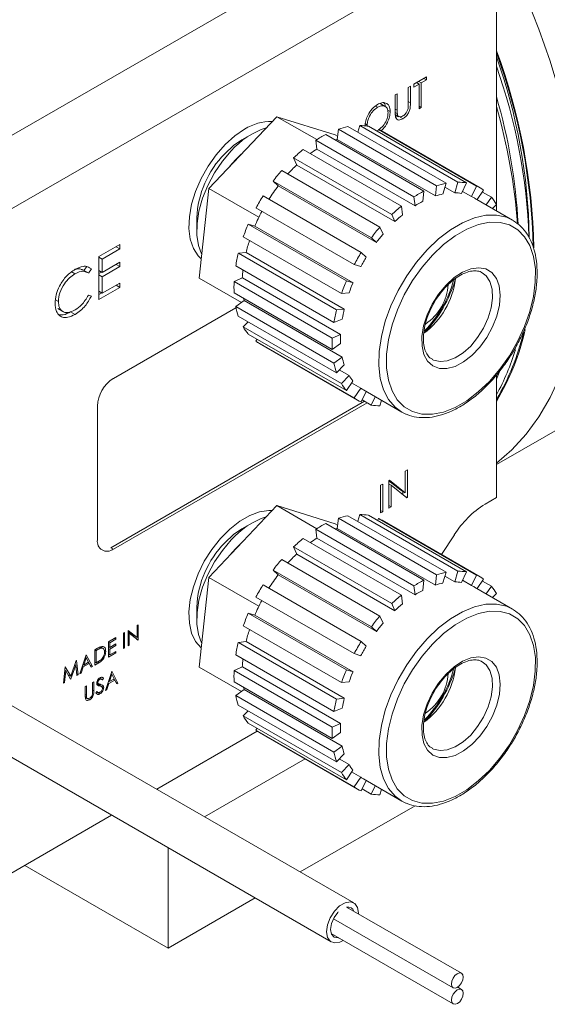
# Model space of a CAD drawing. Header units: inches. Extents: x 0.84 to 7.49, y 1.48 to 7.26.
# Tile 5 of 8: x 5.72 to 6.45, y 4.02 to 5.39. Entities that reach past the tile are written whole.
import ezdxf

# ---------------------------------------------------------------- set-up
doc = ezdxf.new("R2010")
doc.units = ezdxf.units.IN
doc.header["$MEASUREMENT"] = 0

msp = doc.modelspace()

# ---------------------------------------------------------------- linework, layer by layer
at = {"color": 7, "linetype": 'Continuous', "lineweight": 15}
for p, q in [((5.6391, 5.1865), (6.337, 5.5894)), ((6.3812, 5.5129), (5.6833, 5.11)), ((6.3812, 5.5129), (6.3812, 5.2666)), ((6.2841, 5.3078), (6.2667, 5.2977)), ((6.2735, 5.3016), (6.2769, 5.2997)), ((6.2769, 5.2997), (6.2841, 5.3039)), ((6.2807, 5.3058), (6.2841, 5.3039)), ((6.2841, 5.3039), (6.2841, 5.3078)), ((6.262, 5.295), (6.259, 5.2933)), ((6.259, 5.2933), (6.259, 5.2704)), ((6.262, 5.2719), (6.262, 5.295)), ((6.2667, 5.2938), (6.2739, 5.298)), ((6.2667, 5.2977), (6.2667, 5.2938)), ((6.2705, 5.2999), (6.2739, 5.298)), ((6.2707, 5.2998), (6.2707, 5.3)), ((6.2739, 5.298), (6.2739, 5.2636)), ((6.2769, 5.2653), (6.2769, 5.2997)), ((6.2437, 5.2845), (6.2408, 5.2828)), ((6.2408, 5.2828), (6.2408, 5.2596)), ((6.2437, 5.2615), (6.2437, 5.2845)), ((6.2137, 5.2674), (6.2165, 5.2658)), ((6.2278, 5.2665), (6.2201, 5.2709)), ((6.2301, 5.2619), (6.234, 5.2597)), ((6.2408, 5.2633), (6.2437, 5.2615)), ((6.2739, 5.2671), (6.2769, 5.2653)), ((6.2739, 5.2636), (6.2769, 5.2653)), ((6.3812, 5.2666), (6.3812, 5.1222)), ((5.9824, 5.1532), (6.0768, 5.2527)), ((6.1321, 5.2208), (6.0768, 5.2527)), ((6.0768, 5.2527), (6.1577, 5.2276)), ((6.2408, 5.2583), (6.2439, 5.2565)), ((6.2409, 5.2557), (6.2464, 5.2525)), ((6.2413, 5.2521), (6.2455, 5.2534)), ((6.2455, 5.2534), (6.2517, 5.2498)), ((6.1606, 5.2212), (6.1621, 5.2353)), ((6.1621, 5.2353), (6.2982, 5.1567)), ((6.3115, 5.1603), (6.1754, 5.2389)), ((6.1889, 5.231), (6.1917, 5.2405)), ((6.1917, 5.2405), (6.3279, 5.1619)), ((6.1995, 5.2426), (6.2021, 5.2411)), ((6.2021, 5.2411), (6.2025, 5.2391)), ((6.3398, 5.1608), (6.2037, 5.2394)), ((6.2163, 5.2321), (6.2177, 5.235)), ((6.2177, 5.235), (6.3538, 5.1564)), ((6.3587, 5.1539), (6.2226, 5.2325)), ((6.0431, 5.2291), (6.0284, 5.2206)), ((6.1308, 5.2199), (6.2669, 5.1414)), ((6.1323, 5.2076), (6.1308, 5.2199)), ((6.2807, 5.1493), (6.1446, 5.2279)), ((6.1611, 5.2256), (6.1577, 5.2276)), ((6.1606, 5.2212), (6.2967, 5.1427)), ((6.2494, 5.1286), (6.1133, 5.2072)), ((6.1323, 5.2076), (6.2684, 5.129)), ((6.1, 5.1954), (6.2361, 5.1168)), ((6.1044, 5.1856), (6.1, 5.1954)), ((6.2198, 5.0996), (6.0836, 5.1782)), ((6.1044, 5.1856), (6.2405, 5.1071)), ((5.969, 5.0287), (5.9824, 5.1532)), ((6.0519, 5.1131), (5.9824, 5.1532)), ((6.0717, 5.1633), (6.2078, 5.0848)), ((6.0787, 5.1568), (6.0717, 5.1633)), ((6.0787, 5.1568), (6.2148, 5.0782)), ((6.2967, 5.1427), (6.2982, 5.1567)), ((6.3115, 5.1603), (6.3071, 5.1454)), ((6.3099, 5.1548), (6.3234, 5.147)), ((6.3234, 5.147), (6.3279, 5.1619)), ((6.3398, 5.1608), (6.3327, 5.1462)), ((6.3468, 5.1418), (6.3538, 5.1564)), ((6.3635, 5.1508), (6.3545, 5.1376)), ((6.1938, 5.0643), (6.0577, 5.1428)), ((6.2684, 5.129), (6.2669, 5.1414)), ((6.2807, 5.1493), (6.2792, 5.1352)), ((6.3342, 5.1491), (6.3468, 5.1418)), ((6.4036, 5.1092), (6.3506, 5.1398)), ((6.3617, 5.1481), (6.3743, 5.1408)), ((6.3671, 5.1303), (6.3743, 5.1408)), ((6.0479, 5.126), (6.1841, 5.0474)), ((6.2494, 5.1286), (6.2509, 5.1163)), ((6.3811, 5.131), (6.3757, 5.1253)), ((5.9658, 5.1121), (5.9658, 5.0951)), ((6.2405, 5.1071), (6.2361, 5.1168)), ((6.4036, 5.1092), (6.4048, 5.1085)), ((6.1733, 5.025), (6.0372, 5.1036)), ((6.0372, 5.1036), (6.0463, 5.1007)), ((6.0463, 5.1007), (6.1824, 5.0222)), ((6.2198, 5.0996), (6.2242, 5.0898)), ((6.0303, 5.0858), (6.1664, 5.0072)), ((6.2148, 5.0782), (6.2078, 5.0848)), ((5.8593, 5.0753), (5.8302, 5.0585)), ((5.8349, 5.0551), (5.8593, 5.0692)), ((5.854, 5.0722), (5.8593, 5.0692)), ((5.8593, 5.0692), (5.8593, 5.0753)), ((5.8302, 5.0585), (5.8302, 4.999)), ((5.8302, 5.0577), (5.8349, 5.0551)), ((5.8349, 5.0367), (5.8349, 5.0551)), ((6.0235, 5.0631), (6.0341, 5.0641)), ((6.1596, 4.9845), (6.0235, 5.0631)), ((6.0341, 5.0641), (6.1703, 4.9855)), ((6.1938, 5.0643), (6.2008, 5.0577)), ((5.8095, 5.0393), (5.8135, 5.045)), ((5.8135, 5.045), (5.8197, 5.0415)), ((5.8156, 5.0356), (5.8197, 5.0415)), ((5.8593, 5.0509), (5.8349, 5.0367)), ((5.8349, 5.0306), (5.8593, 5.0448)), ((5.854, 5.0478), (5.8593, 5.0448)), ((5.8593, 5.0448), (5.8593, 5.0509)), ((6.0199, 5.0456), (6.156, 4.9671)), ((6.1932, 5.0446), (6.1841, 5.0474)), ((5.7925, 5.0372), (5.7969, 5.0347)), ((5.8147, 5.0363), (5.807, 5.0408)), ((5.8302, 5.0394), (5.8349, 5.0367)), ((5.8302, 5.0351), (5.834, 5.0373)), ((5.8302, 5.0333), (5.8349, 5.0306)), ((5.8349, 5.0077), (5.8349, 5.0306)), ((6.0276, 4.9949), (5.969, 5.0287)), ((6.0176, 5.0241), (6.029, 5.0289)), ((6.029, 5.0289), (6.1651, 4.9503)), ((6.3614, 5.0362), (6.3607, 5.0366)), ((5.8302, 4.999), (5.8593, 5.0158)), ((5.8593, 5.0219), (5.8349, 5.0077)), ((5.854, 5.0188), (5.8593, 5.0158)), ((5.8593, 5.0158), (5.8593, 5.0219)), ((6.1537, 4.9455), (6.0176, 5.0241)), ((6.1733, 5.025), (6.1824, 5.0222)), ((5.8197, 5.0038), (5.8156, 5.005)), ((5.8302, 5.0104), (5.8349, 5.0077)), ((5.8302, 5.0061), (5.834, 5.0083)), ((6.0176, 5.0082), (6.1537, 4.9296)), ((6.177, 5.0083), (6.1664, 5.0072)), ((5.77, 4.9986), (5.774, 4.9962)), ((5.7732, 4.9864), (5.7809, 4.9819)), ((6.0202, 4.9877), (5.8502, 4.8895)), ((6.0199, 4.9892), (6.0313, 4.9976)), ((6.156, 4.9107), (6.0199, 4.9892)), ((6.0313, 4.9976), (6.1674, 4.919)), ((5.791, 4.9819), (5.7972, 4.9784)), ((6.0234, 4.9759), (6.1595, 4.8973)), ((6.1596, 4.9845), (6.1703, 4.9855)), ((6.0302, 4.961), (6.037, 4.9681)), ((6.1663, 4.8824), (6.0302, 4.961)), ((6.1675, 4.9719), (6.156, 4.9671)), ((6.037, 4.9511), (6.1732, 4.8726)), ((6.1537, 4.9455), (6.1651, 4.9503)), ((6.0478, 4.9411), (6.0497, 4.9439)), ((6.1839, 4.8626), (6.0478, 4.9411)), ((6.0526, 4.938), (6.1887, 4.8595)), ((6.1651, 4.9379), (6.1537, 4.9296)), ((6.156, 4.9107), (6.1674, 4.919)), ((6.1702, 4.9086), (6.1595, 4.8973)), ((6.1634, 4.9014), (6.1769, 4.8936)), ((6.1663, 4.8824), (6.1769, 4.8936)), ((6.3848, 4.8978), (6.3812, 4.8887)), ((6.3812, 4.8942), (6.3812, 4.8887)), ((6.1823, 4.8859), (6.1732, 4.8726)), ((6.1805, 4.8832), (6.1931, 4.8759)), ((6.3812, 4.8887), (6.3812, 4.7241)), ((6.1839, 4.8626), (6.1931, 4.8759)), ((6.2006, 4.8714), (6.1936, 4.8569)), ((6.1968, 4.8735), (6.2499, 4.8429)), ((6.2077, 4.8526), (6.2132, 4.8641)), ((5.8281, 4.8512), (5.8281, 4.6655)), ((5.8466, 4.6547), (6.1985, 4.8579)), ((5.8502, 4.6527), (6.202, 4.8558)), ((6.2077, 4.8526), (6.195, 4.8599)), ((6.2218, 4.8591), (6.2196, 4.8515)), ((6.3812, 4.77), (6.4832, 4.8289)), ((6.2577, 4.7625), (6.2547, 4.7608)), ((6.2547, 4.7608), (6.2547, 4.7307)), ((6.2577, 4.7243), (6.2577, 4.7625)), ((6.2237, 4.7429), (6.2207, 4.7412)), ((6.2207, 4.7412), (6.2207, 4.7029)), ((6.2237, 4.7046), (6.2237, 4.7429)), ((6.2328, 4.7482), (6.2322, 4.7478)), ((6.2322, 4.7478), (6.2322, 4.7095)), ((6.2485, 4.7343), (6.2322, 4.7473)), ((6.2322, 4.743), (6.2352, 4.7413)), ((6.2547, 4.7307), (6.2328, 4.7482)), ((6.2352, 4.7413), (6.257, 4.7239)), ((6.2352, 4.7113), (6.2352, 4.7413)), ((6.2485, 4.7343), (6.2547, 4.7307)), ((6.2515, 4.7283), (6.2515, 4.7325)), ((6.2535, 4.7267), (6.2577, 4.7243)), ((6.257, 4.7239), (6.2577, 4.7243)), ((6.3812, 4.7241), (6.3655, 4.715)), ((5.9824, 4.6135), (6.0768, 4.713)), ((6.1321, 4.681), (6.0768, 4.713)), ((6.0768, 4.713), (6.1577, 4.6878)), ((6.1889, 4.6913), (6.1917, 4.7007)), ((6.1917, 4.7007), (6.3279, 4.6221)), ((6.3398, 4.6211), (6.2037, 4.6996)), ((6.2207, 4.7063), (6.2237, 4.7046)), ((6.2207, 4.7029), (6.2237, 4.7046)), ((6.2322, 4.713), (6.2352, 4.7113)), ((6.2322, 4.7095), (6.2352, 4.7113)), ((6.0431, 4.6893), (6.0284, 4.6808)), ((6.2807, 4.6096), (6.1446, 4.6881)), ((6.1611, 4.6859), (6.1577, 4.6878)), ((6.1606, 4.6815), (6.1621, 4.6956)), ((6.1621, 4.6956), (6.2982, 4.617)), ((6.3115, 4.6205), (6.1754, 4.6991)), ((6.2163, 4.6924), (6.2177, 4.6953)), ((6.2177, 4.6953), (6.3538, 4.6167)), ((6.3587, 4.6142), (6.2226, 4.6928)), ((6.1308, 4.6802), (6.2669, 4.6016)), ((6.1323, 4.6679), (6.1308, 4.6802)), ((6.1606, 4.6815), (6.2967, 4.6029)), ((6.3229, 4.6725), (6.3051, 4.6451)), ((6.2494, 4.5889), (6.1133, 4.6674)), ((6.1323, 4.6679), (6.2684, 4.5893)), ((6.1, 4.6557), (6.2361, 4.5771)), ((6.1044, 4.6459), (6.1, 4.6557)), ((6.1044, 4.6459), (6.2405, 4.5673)), ((6.2198, 4.5599), (6.0836, 4.6384)), ((6.0717, 4.6236), (6.2078, 4.545)), ((6.0787, 4.6171), (6.0717, 4.6236)), ((6.3115, 4.6205), (6.3071, 4.6057)), ((6.3234, 4.6073), (6.3279, 4.6221)), ((6.3398, 4.6211), (6.3327, 4.6065)), ((5.969, 4.4889), (5.9824, 4.6135)), ((6.0519, 4.5734), (5.9824, 4.6135)), ((6.0787, 4.6171), (6.2148, 4.5385)), ((6.2807, 4.6096), (6.2792, 4.5955)), ((6.2967, 4.6029), (6.2982, 4.617)), ((6.3099, 4.6151), (6.3234, 4.6073)), ((6.3342, 4.6094), (6.3468, 4.6021)), ((6.3468, 4.6021), (6.3538, 4.6167)), ((6.3635, 4.6111), (6.3545, 4.5979)), ((6.3617, 4.6083), (6.3743, 4.6011)), ((6.1938, 4.5245), (6.0577, 4.6031)), ((6.2684, 4.5893), (6.2669, 4.6016)), ((6.4036, 4.5695), (6.3506, 4.6001)), ((6.3671, 4.5906), (6.3743, 4.6011)), ((6.3811, 4.5913), (6.3757, 4.5856)), ((6.0479, 4.5862), (6.1841, 4.5077)), ((6.2405, 4.5673), (6.2361, 4.5771)), ((6.2494, 4.5889), (6.2509, 4.5765)), ((5.9658, 4.5724), (5.9658, 4.5554)), ((6.1733, 4.4853), (6.0372, 4.5638)), ((6.0372, 4.5638), (6.0463, 4.561)), ((6.4036, 4.5695), (6.4048, 4.5688)), ((6.0463, 4.561), (6.1824, 4.4824)), ((6.2198, 4.5599), (6.2242, 4.5501)), ((5.8658, 4.5369), (5.8642, 4.5359)), ((5.8642, 4.5359), (5.8642, 4.5147)), ((5.8658, 4.5156), (5.8658, 4.5369)), ((5.8709, 4.5398), (5.8706, 4.5396)), ((5.8706, 4.5396), (5.8706, 4.5183)), ((5.8769, 4.5337), (5.8706, 4.5387)), ((5.8706, 4.5369), (5.8722, 4.536)), ((5.8831, 4.5301), (5.8709, 4.5398)), ((5.8722, 4.536), (5.8844, 4.5263)), ((5.8722, 4.5193), (5.8722, 4.536)), ((5.8847, 4.5478), (5.8831, 4.5468)), ((5.8831, 4.5468), (5.8831, 4.5301)), ((5.8847, 4.5265), (5.8847, 4.5478)), ((6.0303, 4.5461), (6.1664, 4.4675)), ((6.2148, 4.5385), (6.2078, 4.545)), ((5.8538, 4.5299), (5.8434, 4.5239)), ((5.8434, 4.5239), (5.8434, 4.5027)), ((5.8434, 4.5237), (5.8451, 4.5227)), ((5.8451, 4.5227), (5.8538, 4.5277)), ((5.8451, 4.5162), (5.8451, 4.5227)), ((5.8519, 4.5288), (5.8538, 4.5277)), ((5.8538, 4.5277), (5.8538, 4.5299)), ((5.8769, 4.5337), (5.8831, 4.5301)), ((5.8785, 4.5309), (5.8785, 4.5327)), ((5.8824, 4.5279), (5.8847, 4.5265)), ((5.8844, 4.5263), (5.8847, 4.5265)), ((6.0235, 4.5233), (6.0341, 4.5244)), ((6.1596, 4.4447), (6.0235, 4.5233)), ((6.0341, 4.5244), (6.1703, 4.4458)), ((6.1938, 4.5245), (6.2008, 4.518)), ((5.8282, 4.5152), (5.8245, 4.513)), ((5.8245, 4.513), (5.8245, 4.4918)), ((5.8245, 4.5128), (5.8262, 4.5118)), ((5.8256, 4.5136), (5.8275, 4.5125)), ((5.8275, 4.5125), (5.8262, 4.5118)), ((5.8262, 4.5118), (5.8262, 4.4949)), ((5.8308, 4.5166), (5.8331, 4.5152)), ((5.8367, 4.5145), (5.8322, 4.5171)), ((5.8377, 4.512), (5.8396, 4.5108)), ((5.8434, 4.5171), (5.8451, 4.5162)), ((5.8434, 4.5149), (5.8451, 4.514)), ((5.8434, 4.5027), (5.8538, 4.5087)), ((5.8538, 4.5212), (5.8451, 4.5162)), ((5.8451, 4.514), (5.8538, 4.519)), ((5.8451, 4.5058), (5.8451, 4.514)), ((5.8538, 4.5108), (5.8451, 4.5058)), ((5.8519, 4.5201), (5.8538, 4.519)), ((5.8519, 4.5098), (5.8538, 4.5087)), ((5.8538, 4.519), (5.8538, 4.5212)), ((5.8538, 4.5087), (5.8538, 4.5108)), ((5.8642, 4.5166), (5.8658, 4.5156)), ((5.8642, 4.5147), (5.8658, 4.5156)), ((5.8706, 4.5202), (5.8722, 4.5193)), ((5.8706, 4.5183), (5.8722, 4.5193)), ((5.7987, 4.4981), (5.7911, 4.4763)), ((5.7989, 4.4983), (5.7987, 4.4981)), ((5.8014, 4.4784), (5.7989, 4.4983)), ((5.8125, 4.5061), (5.8038, 4.4798)), ((5.8126, 4.502), (5.8093, 4.4919)), ((5.8093, 4.4919), (5.8158, 4.4957)), ((5.8114, 4.5027), (5.8126, 4.502)), ((5.8127, 4.5062), (5.8125, 4.5061)), ((5.8158, 4.4957), (5.8126, 4.502)), ((5.8212, 4.4899), (5.8127, 4.5062)), ((5.8148, 4.4952), (5.8167, 4.4941)), ((5.8245, 4.4959), (5.8262, 4.4949)), ((5.8245, 4.4918), (5.8302, 4.4951)), ((5.8262, 4.4949), (5.8283, 4.4961)), ((5.8283, 4.4961), (5.8302, 4.4951)), ((5.8434, 4.5068), (5.8451, 4.5058)), ((6.0199, 4.5059), (6.156, 4.4273)), ((6.1932, 4.5048), (6.1841, 4.5077)), ((6.3614, 4.4964), (6.3607, 4.4968)), ((5.7833, 4.4892), (5.7809, 4.4666)), ((5.7825, 4.4675), (5.7843, 4.4839)), ((5.7828, 4.4847), (5.7843, 4.4839)), ((5.7835, 4.4894), (5.7833, 4.4892)), ((5.7911, 4.4763), (5.7835, 4.4894)), ((5.7843, 4.4839), (5.7909, 4.4724)), ((5.7913, 4.4726), (5.798, 4.4917)), ((5.7967, 4.4924), (5.798, 4.4917)), ((5.798, 4.4917), (5.7997, 4.4774)), ((5.8043, 4.4815), (5.8056, 4.4808)), ((5.8056, 4.4808), (5.8084, 4.4892)), ((5.8071, 4.49), (5.8084, 4.4892)), ((5.808, 4.4926), (5.8093, 4.4919)), ((5.8084, 4.4892), (5.8167, 4.4941)), ((5.8167, 4.4941), (5.8194, 4.4888)), ((5.8179, 4.4918), (5.8212, 4.4899)), ((5.8194, 4.4888), (5.8212, 4.4899)), ((5.8479, 4.483), (5.8392, 4.4567)), ((5.8481, 4.4832), (5.8479, 4.483)), ((5.8566, 4.4668), (5.8481, 4.4832)), ((6.0276, 4.4551), (5.969, 4.4889)), ((6.0176, 4.4843), (6.029, 4.4892)), ((6.1537, 4.4057), (6.0176, 4.4843)), ((6.029, 4.4892), (6.1651, 4.4106)), ((6.1733, 4.4853), (6.1824, 4.4824)), ((5.7809, 4.4666), (5.7825, 4.4675)), ((5.781, 4.4684), (5.7825, 4.4675)), ((5.7874, 4.4784), (5.7911, 4.4763)), ((5.7906, 4.473), (5.7913, 4.4726)), ((5.7909, 4.4724), (5.7913, 4.4726)), ((5.7995, 4.4795), (5.8014, 4.4784)), ((5.7997, 4.4774), (5.8014, 4.4784)), ((5.8038, 4.4798), (5.8056, 4.4808)), ((5.8231, 4.4687), (5.8215, 4.4678)), ((5.8215, 4.4678), (5.8215, 4.455)), ((5.8231, 4.4559), (5.8231, 4.4687)), ((5.8272, 4.4672), (5.83, 4.4656)), ((5.8274, 4.4685), (5.8288, 4.4677)), ((5.8299, 4.4728), (5.8315, 4.4719)), ((5.8341, 4.4721), (5.8311, 4.4738)), ((5.8341, 4.4749), (5.8366, 4.4734)), ((5.8351, 4.4713), (5.8366, 4.4734)), ((5.8434, 4.4696), (5.8447, 4.4689)), ((5.8438, 4.4662), (5.8521, 4.471)), ((5.848, 4.479), (5.8447, 4.4689)), ((5.8447, 4.4689), (5.8512, 4.4727)), ((5.8468, 4.4797), (5.848, 4.479)), ((5.8512, 4.4727), (5.848, 4.479)), ((5.8502, 4.4721), (5.8521, 4.471)), ((5.8521, 4.471), (5.8548, 4.4658)), ((5.8533, 4.4687), (5.8566, 4.4668)), ((6.0176, 4.4684), (6.1537, 4.3898)), ((6.177, 4.4686), (6.1664, 4.4675)), ((6.1835, 4.1618), (5.6558, 4.4665)), ((5.813, 4.4629), (5.8113, 4.4619)), ((5.8113, 4.4619), (5.8113, 4.4491)), ((5.813, 4.4501), (5.813, 4.4629)), ((5.8275, 4.4552), (5.8259, 4.4532)), ((5.8269, 4.4545), (5.8315, 4.4518)), ((5.8272, 4.4548), (5.8288, 4.4538)), ((5.8274, 4.465), (5.8312, 4.4628)), ((5.8338, 4.4619), (5.8276, 4.4654)), ((5.8306, 4.4642), (5.8302, 4.466)), ((5.8306, 4.4642), (5.8368, 4.4606)), ((5.8392, 4.4567), (5.841, 4.4578)), ((5.8397, 4.4585), (5.841, 4.4578)), ((5.841, 4.4578), (5.8438, 4.4662)), ((5.8425, 4.4669), (5.8438, 4.4662)), ((5.8548, 4.4658), (5.8566, 4.4668)), ((6.0199, 4.4495), (6.0313, 4.4578)), ((6.0313, 4.4578), (6.1674, 4.3792)), ((5.8113, 4.4511), (5.813, 4.4501)), ((5.8113, 4.4483), (5.813, 4.4473)), ((5.8114, 4.4469), (5.814, 4.4454)), ((5.8142, 4.4455), (5.8174, 4.4436)), ((6.156, 4.3709), (6.0199, 4.4495)), ((6.1596, 4.4447), (6.1703, 4.4458)), ((6.0234, 4.4362), (6.1595, 4.3576)), ((6.0302, 4.4212), (6.037, 4.4284)), ((6.1675, 4.4322), (6.156, 4.4273)), ((6.1663, 4.3426), (6.0302, 4.4212)), ((5.6246, 4.4124), (6.1523, 4.1077)), ((5.9103, 4.3196), (6.0497, 4.4001)), ((6.037, 4.4114), (6.1732, 4.3328)), ((6.0478, 4.4014), (6.0497, 4.4041)), ((6.1839, 4.3228), (6.0478, 4.4014)), ((6.1537, 4.4057), (6.1651, 4.4106)), ((6.0526, 4.3983), (6.1887, 4.3197)), ((6.1651, 4.3982), (6.1537, 4.3898)), ((6.156, 4.3709), (6.1674, 4.3792)), ((6.1159, 4.3617), (5.9766, 4.2813)), ((6.1702, 4.3688), (6.1595, 4.3576)), ((6.1634, 4.3617), (6.1769, 4.3539)), ((6.1663, 4.3426), (6.1769, 4.3539)), ((6.1823, 4.3462), (6.1732, 4.3328)), ((6.1805, 4.3435), (6.1931, 4.3362)), ((6.1839, 4.3228), (6.1931, 4.3362)), ((6.2006, 4.3316), (6.1936, 4.3172)), ((6.1968, 4.3338), (6.2499, 4.3032)), ((6.2077, 4.3128), (6.195, 4.3201)), ((6.2077, 4.3128), (6.2132, 4.3244)), ((6.2218, 4.3194), (6.2196, 4.3118)), ((6.1092, 4.2048), (6.2685, 4.2967)), ((5.6833, 4.1885), (5.8478, 4.2835)), ((5.9262, 4.2382), (5.9262, 4.0991)), ((5.9262, 4.0991), (5.7273, 4.2139)), ((5.9262, 4.0991), (6.0467, 4.1687)), ((6.3328, 4.0642), (6.1736, 4.1561)), ((6.1552, 4.1398), (6.3211, 4.044)), ((6.19, 4.1477), (6.19, 4.1466)), ((6.1523, 4.1192), (6.3213, 4.0217)), ((6.3329, 4.0418), (6.3275, 4.0449))]:
    msp.add_line(p, q, dxfattribs=at)
at = {"color": 8, "linetype": 'Continuous', "lineweight": 15}
for p, q in [((6.259, 5.2736), (6.262, 5.2719)), ((5.8466, 4.6547), (5.8502, 4.6527)), ((5.8215, 4.4568), (5.8231, 4.4559))]:
    msp.add_line(p, q, dxfattribs=at)
at = {"color": 8, "linetype": 'Continuous', "lineweight": 15, "flags": 128}
for points in [[(6.3812, 5.5065), (6.4027, 5.4633), (6.4225, 5.419), (6.4402, 5.3743), (6.4557, 5.3295), (6.469, 5.2848), (6.4799, 5.2405), (6.4885, 5.1967), (6.4947, 5.1537), (6.4984, 5.1117), (6.4996, 5.0709)], [(6.2852, 5.0681), (6.3011, 5.0832), (6.3175, 5.0958), (6.3341, 5.1056), (6.3506, 5.1123), (6.3665, 5.1159), (6.3815, 5.1161), (6.3952, 5.1131), (6.4036, 5.1092)], [(6.4996, 5.0709), (6.4984, 5.0316), (6.4947, 4.9939), (6.4885, 4.958), (6.4799, 4.9241), (6.469, 4.8924), (6.4557, 4.8631), (6.4402, 4.8362), (6.4225, 4.812), (6.4027, 4.7905), (6.3812, 4.7721)], [(6.2499, 4.8429), (6.2409, 4.8495), (6.2317, 4.8603), (6.2247, 4.8737), (6.2202, 4.8896), (6.2181, 4.9075), (6.2186, 4.927), (6.2217, 4.9476), (6.2272, 4.9689), (6.235, 4.9904), (6.245, 5.0116), (6.2568, 5.0319), (6.2704, 5.0509), (6.2852, 5.0681)], [(6.2923, 4.9158), (6.294, 4.915), (6.303, 4.9128), (6.3131, 4.9138), (6.324, 4.9179), (6.3349, 4.9249), (6.3455, 4.9345), (6.3551, 4.9462), (6.3633, 4.9594), (6.3697, 4.9734), (6.3739, 4.9875), (6.3757, 5.0011), (6.3751, 5.0134), (6.3721, 5.0239), (6.3668, 5.0319), (6.3614, 5.0362)], [(6.2852, 4.5284), (6.3011, 4.5435), (6.3175, 4.5561), (6.3341, 4.5658), (6.3506, 4.5726), (6.3665, 4.5761), (6.3815, 4.5764), (6.3952, 4.5734), (6.4036, 4.5695)], [(6.2499, 4.3032), (6.2409, 4.3098), (6.2317, 4.3205), (6.2247, 4.334), (6.2202, 4.3499), (6.2181, 4.3677), (6.2186, 4.3872), (6.2217, 4.4079), (6.2272, 4.4292), (6.235, 4.4507), (6.245, 4.4718), (6.2568, 4.4921), (6.2704, 4.5111), (6.2852, 4.5284)], [(6.2923, 4.3761), (6.294, 4.3752), (6.303, 4.3731), (6.3131, 4.3741), (6.324, 4.3782), (6.3349, 4.3852), (6.3455, 4.3948), (6.3551, 4.4065), (6.3633, 4.4196), (6.3697, 4.4337), (6.3739, 4.4478), (6.3757, 4.4614), (6.3751, 4.4737), (6.3721, 4.4841), (6.3668, 4.4922), (6.3614, 4.4964)]]:
    msp.add_lwpolyline(points, dxfattribs=at)
at = {"color": 7, "linetype": 'Continuous', "lineweight": 15, "flags": 128}
for points in [[(6.0322, 5.2354), (6.0184, 5.226), (6.0051, 5.214), (5.9926, 5.1999), (5.9814, 5.184), (5.9718, 5.1669), (5.9641, 5.1491), (5.9587, 5.1312), (5.9556, 5.1138), (5.955, 5.0975), (5.9568, 5.0827), (5.9611, 5.0699), (5.9677, 5.0596), (5.9719, 5.0554)], [(6.0045, 5.2013), (6.0167, 5.2125), (6.0284, 5.2206)], [(6.1578, 5.2203), (6.1584, 5.2205), (6.1606, 5.2212)], [(5.9726, 5.0624), (5.9684, 5.0739), (5.9661, 5.0883), (5.9662, 5.1044), (5.9689, 5.1217), (5.9739, 5.1395), (5.9811, 5.1573), (5.9904, 5.1746), (6.0013, 5.1908), (6.0136, 5.2053)], [(6.0116, 5.1839), (6.0193, 5.1928), (6.0274, 5.2007)], [(6.2926, 5.0606), (6.2781, 5.0437), (6.265, 5.0252), (6.2535, 5.0053), (6.2439, 4.9846), (6.2365, 4.9637), (6.2315, 4.943), (6.229, 4.923), (6.2289, 4.9042), (6.2315, 4.8872), (6.2365, 4.8722), (6.2438, 4.8598), (6.2534, 4.8501), (6.2648, 4.8435), (6.2779, 4.84), (6.2924, 4.8398), (6.3078, 4.8429), (6.3238, 4.8492), (6.3401, 4.8586), (6.3561, 4.8707), (6.3715, 4.8854), (6.386, 4.9023), (6.3991, 4.9209), (6.4106, 4.9407), (6.4202, 4.9614), (6.4276, 4.9823), (6.4326, 5.0031), (6.4351, 5.023), (6.4352, 5.0418), (6.4326, 5.0588), (6.4276, 5.0738), (6.4203, 5.0862), (6.4107, 5.0959), (6.3993, 5.1026), (6.3862, 5.106), (6.3717, 5.1062), (6.3563, 5.1031), (6.3403, 5.0968), (6.324, 5.0874), (6.308, 5.0753), (6.2926, 5.0606)], [(6.3113, 5.019), (6.3226, 5.0294), (6.3343, 5.037), (6.3459, 5.0417), (6.3569, 5.0432), (6.3667, 5.0414), (6.3749, 5.0364), (6.3811, 5.0284), (6.385, 5.0178), (6.3864, 5.0052), (6.3853, 4.991), (6.3817, 4.976), (6.3757, 4.9609), (6.3678, 4.9463), (6.3581, 4.933), (6.3473, 4.9215), (6.3357, 4.9125), (6.3239, 4.9063), (6.3126, 4.9032), (6.3021, 4.9033), (6.2931, 4.9068), (6.2858, 4.9133), (6.2808, 4.9226), (6.2781, 4.9343), (6.2779, 4.9478), (6.2803, 4.9624), (6.2851, 4.9776), (6.2921, 4.9925), (6.301, 5.0066), (6.3113, 5.019)], [(6.0313, 4.9976), (6.0309, 4.9998), (6.0307, 5.0006)], [(6.2555, 4.8401), (6.252, 4.8417), (6.2499, 4.8429)], [(5.9719, 4.5157), (5.9718, 4.5158), (5.9641, 4.5247), (5.9587, 4.5363), (5.9556, 4.5501), (5.955, 4.5658), (5.9568, 4.5827), (5.9611, 4.6004), (5.9677, 4.6183), (5.9763, 4.6358), (5.9868, 4.6524), (5.9987, 4.6674), (6.0117, 4.6806), (6.0253, 4.6913), (6.0392, 4.6993), (6.0528, 4.7043), (6.0658, 4.7062), (6.0702, 4.7061)], [(6.0045, 4.6616), (6.0167, 4.6728), (6.0284, 4.6808)], [(6.1578, 4.6805), (6.1584, 4.6808), (6.1606, 4.6815)], [(5.9726, 4.5226), (5.9684, 4.5342), (5.9661, 4.5486), (5.9662, 4.5647), (5.9689, 4.582), (5.9739, 4.5998), (5.9811, 4.6176), (5.9904, 4.6349), (6.0013, 4.651), (6.0136, 4.6655)], [(6.0116, 4.6442), (6.0193, 4.6531), (6.0274, 4.6609)], [(6.2926, 4.5208), (6.2781, 4.504), (6.265, 4.4854), (6.2535, 4.4656), (6.2439, 4.4449), (6.2365, 4.4239), (6.2315, 4.4032), (6.229, 4.3832), (6.2289, 4.3645), (6.2315, 4.3474), (6.2365, 4.3325), (6.2438, 4.32), (6.2534, 4.3104), (6.2648, 4.3037), (6.2779, 4.3003), (6.2924, 4.3001), (6.3078, 4.3032), (6.3238, 4.3095), (6.3401, 4.3188), (6.3561, 4.331), (6.3715, 4.3457), (6.386, 4.3625), (6.3991, 4.3811), (6.4106, 4.401), (6.4202, 4.4217), (6.4276, 4.4426), (6.4326, 4.4633), (6.4351, 4.4833), (6.4352, 4.5021), (6.4326, 4.5191), (6.4276, 4.534), (6.4203, 4.5465), (6.4107, 4.5562), (6.3993, 4.5628), (6.3862, 4.5663), (6.3717, 4.5665), (6.3563, 4.5634), (6.3403, 4.5571), (6.324, 4.5477), (6.308, 4.5355), (6.2926, 4.5208)], [(6.3113, 4.4793), (6.3226, 4.4896), (6.3343, 4.4973), (6.3459, 4.502), (6.3569, 4.5034), (6.3667, 4.5016), (6.3749, 4.4966), (6.3811, 4.4887), (6.385, 4.4781), (6.3864, 4.4654), (6.3853, 4.4513), (6.3817, 4.4363), (6.3757, 4.4211), (6.3678, 4.4066), (6.3581, 4.3932), (6.3473, 4.3818), (6.3357, 4.3727), (6.3239, 4.3665), (6.3126, 4.3634), (6.3021, 4.3636), (6.2931, 4.367), (6.2858, 4.3736), (6.2808, 4.3829), (6.2781, 4.3945), (6.2779, 4.408), (6.2803, 4.4227), (6.2851, 4.4379), (6.2921, 4.4528), (6.301, 4.4668), (6.3113, 4.4793)], [(6.0313, 4.4578), (6.0309, 4.4601), (6.0307, 4.4608)], [(6.2555, 4.3004), (6.252, 4.302), (6.2499, 4.3032)], [(6.1687, 4.1097), (6.1642, 4.1075), (6.157, 4.1063), (6.1511, 4.1085), (6.1472, 4.1139), (6.1458, 4.1218), (6.1471, 4.1313), (6.1509, 4.1412), (6.1567, 4.1503), (6.1639, 4.1576), (6.1716, 4.1621), (6.1788, 4.1633), (6.1847, 4.161), (6.1886, 4.1556), (6.19, 4.1477), (6.19, 4.1477)], [(6.1623, 4.1135), (6.1617, 4.1134), (6.1562, 4.1144), (6.1526, 4.1185), (6.1513, 4.125), (6.1525, 4.1331), (6.1561, 4.1414), (6.1614, 4.1487), (6.162, 4.1493)], [(6.3352, 4.0589), (6.3346, 4.0549), (6.3328, 4.0508), (6.3301, 4.0472), (6.327, 4.0446), (6.3239, 4.0435), (6.3212, 4.044), (6.3194, 4.046), (6.3187, 4.0493), (6.3193, 4.0533), (6.3211, 4.0574), (6.3237, 4.061), (6.3269, 4.0636), (6.33, 4.0647), (6.3327, 4.0642), (6.3345, 4.0622), (6.3352, 4.0589)], [(6.3353, 4.0365), (6.3347, 4.0326), (6.3329, 4.0284), (6.3303, 4.0248), (6.3271, 4.0223), (6.324, 4.0212), (6.3213, 4.0216), (6.3195, 4.0237), (6.3189, 4.0269), (6.3195, 4.0309), (6.3212, 4.035), (6.3239, 4.0386), (6.327, 4.0412), (6.3302, 4.0423), (6.3328, 4.0418), (6.3346, 4.0398), (6.3353, 4.0365)]]:
    msp.add_lwpolyline(points, dxfattribs=at)
at = {"color": 8, "linetype": 'Continuous', "lineweight": 15}
for centre, radius, start, end in [((5.6003, 5.0541), 0.833, 1.1578, 20.3796), ((6.0976, 5.0286), 0.3311, 328.9266, 347.5707)]:
    msp.add_arc(centre, radius, start, end, dxfattribs=at)
at = {"color": 7, "linetype": 'Continuous', "lineweight": 15}
for centre, radius, start, end in [((5.6025, 5.055), 0.8297, 1.1493, 20.1921), ((5.6487, 5.0735), 0.778, 0.8794, 19.6901), ((5.6259, 5.0559), 0.801, 2.1382, 19.4499), ((5.6399, 5.0633), 0.7724, 2.9999, 16.3216), ((5.6059, 5.0438), 0.8067, 4.2969, 16.0314), ((6.0682, 5.1787), 0.0672, 88.2841, 122.3779), ((6.0967, 5.1322), 0.1107, 108.1998, 138.6673), ((6.1955, 5.1369), 0.1039, 101.1399, 108.7322), ((6.1915, 5.172), 0.0684, 79.7946, 89.8284), ((6.1942, 5.1833), 0.0568, 60.0059, 65.5855), ((6.2175, 5.0855), 0.16, 117.1054, 122.7997), ((6.2548, 5.034), 0.2236, 129.2506, 133.8049), ((6.2209, 5.068), 0.1654, 122.3951, 126.1962), ((6.1023, 5.1059), 0.1366, 135.6978, 177.3747), ((6.2915, 4.9987), 0.2746, 139.1885, 143.1598), ((6.2586, 5.0231), 0.2241, 133.5008, 137.9441), ((6.287, 4.9993), 0.2611, 142.8961, 147.882), ((6.3316, 5.0583), 0.1039, 101.1399, 108.7322), ((6.3276, 5.0934), 0.0684, 79.7946, 89.8284), ((6.3303, 5.1047), 0.0568, 54.223, 65.5871), ((6.3074, 4.9872), 0.2942, 148.0738, 151.8665), ((6.3536, 5.0069), 0.16, 117.1054, 122.7997), ((6.3261, 5.0534), 0.094, 101.6565, 108.2155), ((6.3225, 5.0852), 0.0619, 80.4766, 89.1465), ((6.3249, 5.0954), 0.0514, 60.0049, 64.814), ((6.3217, 5.0967), 0.0686, 30.0132, 40.0301), ((6.3909, 4.9554), 0.2236, 129.2506, 133.8049), ((6.346, 5.0069), 0.1447, 117.4929, 122.4122), ((6.2868, 4.9988), 0.2612, 152.0512, 157.0426), ((6.3797, 4.9603), 0.2023, 129.5605, 133.4949), ((6.2898, 4.9952), 0.2749, 156.7788, 160.7473), ((6.4276, 4.9201), 0.2746, 139.1885, 143.1598), ((6.4129, 4.9284), 0.2484, 139.4588, 142.8895), ((6.2523, 5.0114), 0.2244, 161.9821, 166.4291), ((6.241, 5.0093), 0.2241, 166.1256, 170.6734), ((6.4435, 4.9087), 0.2942, 148.0738, 151.8665), ((6.4274, 4.918), 0.2662, 148.3321, 151.6082), ((6.1951, 5.0217), 0.1663, 173.7136, 177.5121), ((6.2166, 5.0397), 0.1083, 306.1796, 353.7452), ((6.1778, 5.016), 0.1604, 177.1138, 182.7967), ((6.4259, 4.9166), 0.2749, 156.7788, 160.7473), ((6.4114, 4.9252), 0.2487, 157.0489, 160.4772), ((6.1672, 5.0682), 0.1604, 315.4328, 344.7083), ((6.1491, 5.0786), 0.1826, 316.5724, 343.433), ((6.2429, 5.0245), 0.0717, 303.8967, 356.3392), ((6.1222, 5.0094), 0.1043, 191.152, 198.7265), ((6.3772, 4.9307), 0.2241, 166.1256, 170.6734), ((6.3673, 4.938), 0.2027, 166.435, 170.364), ((6.0896, 4.9953), 0.0686, 210.0134, 220.0299), ((6.3139, 4.9374), 0.1604, 177.1138, 182.7967), ((6.3101, 4.944), 0.1451, 177.5005, 182.41), ((6.0984, 5.0286), 0.329, 329.2735, 346.7405), ((6.081, 4.9872), 0.0568, 234.2246, 240.0001), ((6.2598, 4.9381), 0.0943, 191.6671, 198.2113), ((6.0965, 5.0231), 0.3248, 331.2268, 343.2251), ((6.2583, 4.9308), 0.1043, 191.152, 198.7265), ((6.2303, 4.9253), 0.062, 210.6944, 219.349), ((5.876, 4.849), 0.048, 122.6055, 177.3945), ((6.2257, 4.9167), 0.0686, 210.0134, 220.0299), ((6.2225, 4.918), 0.0513, 234.9948, 240.002), ((6.2171, 4.9086), 0.0568, 234.2233, 245.5868), ((6.2198, 4.9199), 0.0684, 259.7944, 269.8286), ((6.4344, 4.6033), 0.1313, 121.6788, 148.1828), ((6.1915, 4.6323), 0.0684, 79.7944, 89.8286), ((6.0967, 4.5924), 0.1107, 108.1999, 138.6672), ((6.2175, 4.5457), 0.16, 117.1054, 122.7997), ((6.1955, 4.5971), 0.1039, 101.1403, 108.7317), ((6.1942, 4.6435), 0.0568, 60.0061, 65.5851), ((5.8415, 4.6633), 0.0136, 170.786, 309.2033), ((6.1023, 4.5661), 0.1366, 135.6977, 177.3747), ((6.2548, 4.4943), 0.2236, 129.2507, 133.8048), ((6.2209, 4.5283), 0.1653, 122.3945, 126.1969), ((6.2586, 4.4834), 0.2241, 133.5008, 137.9441), ((6.2915, 4.459), 0.2746, 139.1886, 143.1597), ((6.3316, 4.5186), 0.1039, 101.1403, 108.7317), ((6.3276, 4.5537), 0.0684, 79.7944, 89.8286), ((6.2869, 4.4596), 0.2611, 142.8959, 147.8821), ((6.3536, 4.4672), 0.16, 117.1054, 122.7997), ((6.3261, 4.5136), 0.094, 101.6567, 108.2153), ((6.3225, 4.5454), 0.0619, 80.4764, 89.1467), ((6.3303, 4.565), 0.0568, 54.2233, 65.5868), ((6.3074, 4.4475), 0.2943, 148.074, 151.8663), ((6.346, 4.4671), 0.1447, 117.4929, 122.412), ((6.3249, 4.5556), 0.0514, 60.0049, 64.8137), ((6.3217, 4.5569), 0.0686, 30.0134, 40.0299), ((6.2868, 4.4591), 0.2612, 152.0512, 157.0426), ((6.3909, 4.4157), 0.2236, 129.2507, 133.8048), ((6.3797, 4.4206), 0.2023, 129.5607, 133.4948), ((6.2898, 4.4554), 0.2749, 156.779, 160.7472), ((6.4276, 4.3804), 0.2746, 139.1886, 143.1597), ((6.4129, 4.3886), 0.2484, 139.4589, 142.8895), ((6.2523, 4.4717), 0.2244, 161.982, 166.4291), ((6.241, 4.4696), 0.2241, 166.1257, 170.6734), ((6.4435, 4.3689), 0.2943, 148.074, 151.8663), ((6.4273, 4.3783), 0.2662, 148.332, 151.6083), ((6.1951, 4.482), 0.1663, 173.7136, 177.5121), ((6.1778, 4.4762), 0.1604, 177.1138, 182.7967), ((6.4259, 4.3769), 0.2749, 156.779, 160.7472), ((6.4114, 4.3855), 0.2487, 157.0489, 160.4773), ((6.2166, 4.4999), 0.1083, 306.1795, 353.7452), ((6.1672, 4.5284), 0.1604, 315.4328, 344.7083), ((6.1491, 4.5389), 0.1826, 316.5724, 343.433), ((6.2429, 4.4847), 0.0717, 303.8967, 356.3392), ((6.1222, 4.4697), 0.1043, 191.1519, 198.7265), ((6.3772, 4.391), 0.2241, 166.1257, 170.6734), ((6.3673, 4.3982), 0.2027, 166.435, 170.364), ((6.0896, 4.4555), 0.0686, 210.0132, 220.0301), ((6.081, 4.4475), 0.0568, 234.2242, 240.0002), ((6.3139, 4.3977), 0.1604, 177.1138, 182.7967), ((6.3101, 4.4043), 0.1451, 177.5005, 182.41), ((6.2598, 4.3983), 0.0943, 191.6671, 198.2113), ((6.2583, 4.3911), 0.1043, 191.1519, 198.7265), ((6.2303, 4.3855), 0.062, 210.6941, 219.3494), ((6.2257, 4.377), 0.0686, 210.0132, 220.0301), ((6.2225, 4.3783), 0.0514, 234.9984, 239.9987), ((6.2171, 4.3689), 0.0568, 234.223, 245.5871), ((6.2198, 4.3802), 0.0684, 259.7946, 269.8284), ((6.1752, 4.1473), 0.00887, 19.5786, 100.4272)]:
    msp.add_arc(centre, radius, start, end, dxfattribs=at)
for points, knots in [([(6.7435, 5.2316), (6.7436, 5.2332), (6.7438, 5.2478), (6.7421, 5.2763), (6.7382, 5.3171), (6.7318, 5.3588), (6.7232, 5.4008), (6.7124, 5.4432), (6.6995, 5.4857), (6.6846, 5.5282), (6.6677, 5.5704), (6.6489, 5.6122), (6.6284, 5.6534), (6.6061, 5.6939), (6.5822, 5.7334), (6.5567, 5.7718), (6.5299, 5.809), (6.5018, 5.8447), (6.4725, 5.8788), (6.4421, 5.9112), (6.4108, 5.9417), (6.3787, 5.9702), (6.3458, 5.9965), (6.3124, 6.0205), (6.2785, 6.0421), (6.2443, 6.0611), (6.2099, 6.0775), (6.1754, 6.091), (6.1411, 6.1017), (6.1072, 6.1094), (6.0737, 6.114), (6.0411, 6.1155), (6.0094, 6.1139), (5.9788, 6.1092), (5.9496, 6.1017), (5.922, 6.0911), (5.9033, 6.0824), (5.8944, 6.0765), (5.8936, 6.076)], [0, 0, 0, 0, 0.003607, 0.033165, 0.062712, 0.092231, 0.121713, 0.151156, 0.180561, 0.20993, 0.239271, 0.268589, 0.297892, 0.327186, 0.35648, 0.385779, 0.415089, 0.44442, 0.473778, 0.503171, 0.532605, 0.562088, 0.591623, 0.621214, 0.650857, 0.680546, 0.710263, 0.739967, 0.769609, 0.799124, 0.828435, 0.857463, 0.886143, 0.91444, 0.942359, 0.969948, 0.997293, 1, 1, 1, 1]), ([(6.2163, 5.2696), (6.2138, 5.2678), (6.2086, 5.2641), (6.203, 5.2553), (6.1997, 5.2467), (6.1993, 5.2418), (6.1991, 5.2394)], [0, 0, 0, 0, 0.279529, 0.559053, 0.779523, 1, 1, 1, 1]), ([(6.2165, 5.2658), (6.2144, 5.2643), (6.2102, 5.2612), (6.2054, 5.2542), (6.2025, 5.2471), (6.2022, 5.2431), (6.2021, 5.2411)], [0, 0, 0, 0, 0.279627, 0.55935, 0.77963, 1, 1, 1, 1]), ([(6.234, 5.2597), (6.2337, 5.2625), (6.2331, 5.2682), (6.2283, 5.272), (6.2224, 5.2726), (6.2184, 5.2706), (6.2163, 5.2696)], [0, 0, 0, 0, 0.279602, 0.559237, 0.779469, 1, 1, 1, 1]), ([(6.231, 5.258), (6.2307, 5.2603), (6.2302, 5.2649), (6.2262, 5.2678), (6.2214, 5.2681), (6.2181, 5.2666), (6.2165, 5.2658)], [0, 0, 0, 0, 0.279468, 0.55887, 0.779516, 1, 1, 1, 1]), ([(6.2212, 5.2334), (6.2222, 5.2341), (6.2257, 5.2367), (6.2299, 5.2439), (6.2334, 5.2524), (6.2338, 5.2573), (6.234, 5.2597)], [0, 0, 0, 0, 0.128001, 0.466549, 0.733158, 1, 1, 1, 1]), ([(6.227, 5.2669), (6.2269, 5.2685), (6.2268, 5.2707), (6.2256, 5.2716), (6.2253, 5.2718)], [0, 0, 0, 0, 0.738894, 1, 1, 1, 1]), ([(6.2408, 5.2596), (6.2407, 5.2581), (6.2407, 5.2554), (6.2412, 5.253), (6.2413, 5.2519)], [0, 0, 0, 0, 0.560391, 1, 1, 1, 1]), ([(6.2439, 5.2565), (6.2438, 5.2574), (6.2437, 5.2591), (6.2437, 5.2608), (6.2437, 5.2615)], [0, 0, 0, 0, 0.5598769, 1, 1, 1, 1]), ([(6.2587, 5.2642), (6.2584, 5.2631), (6.2578, 5.2607), (6.2558, 5.2575), (6.2537, 5.2551), (6.2523, 5.2541), (6.2515, 5.2537)], [0, 0, 0, 0, 0.279955, 0.559453, 0.779744, 1, 1, 1, 1]), ([(6.2517, 5.2498), (6.2529, 5.2507), (6.2554, 5.2523), (6.2586, 5.2566), (6.2619, 5.2635), (6.262, 5.2684), (6.262, 5.2719)], [0, 0, 0, 0, 0.186951, 0.373683, 0.56052, 1, 1, 1, 1]), ([(6.259, 5.2704), (6.259, 5.2693), (6.259, 5.2673), (6.2588, 5.2652), (6.2587, 5.2642)], [0, 0, 0, 0, 0.560316, 1, 1, 1, 1]), ([(6.2165, 5.2334), (6.2186, 5.2349), (6.2228, 5.2379), (6.2277, 5.2449), (6.2305, 5.252), (6.2308, 5.256), (6.231, 5.258)], [0, 0, 0, 0, 0.2798298, 0.5593894, 0.7796538, 1, 1, 1, 1]), ([(6.2413, 5.2519), (6.2418, 5.2509), (6.2428, 5.2488), (6.2465, 5.2475), (6.2497, 5.249), (6.2517, 5.2498)], [0, 0, 0, 0, 0.280392, 0.561, 1, 1, 1, 1]), ([(6.2515, 5.2537), (6.2505, 5.2532), (6.2485, 5.2523), (6.2459, 5.2525), (6.2443, 5.254), (6.244, 5.2557), (6.2439, 5.2565)], [0, 0, 0, 0, 0.279986, 0.560089, 0.779637, 1, 1, 1, 1]), ([(6.2563, 4.8401), (6.2577, 4.8394), (6.2632, 4.8367), (6.274, 4.835), (6.2882, 4.835), (6.3033, 4.838), (6.3188, 4.8437), (6.3346, 4.8522), (6.3502, 4.8632), (6.3654, 4.8765), (6.3797, 4.8918), (6.393, 4.9088), (6.405, 4.9271), (6.4153, 4.9464), (6.424, 4.9662), (6.4307, 4.9863), (6.4353, 5.0062), (6.4377, 5.0256), (6.4378, 5.044), (6.4356, 5.061), (6.4311, 5.0765), (6.4243, 5.0898), (6.4157, 5.1008), (6.4084, 5.1059), (6.4049, 5.1084)], [0, 0, 0, 0, 0.016868, 0.0619545, 0.1074026, 0.1535573, 0.20036, 0.2475424, 0.2948569, 0.3421431, 0.38937, 0.4365432, 0.4836828, 0.5308146, 0.5779635, 0.6251522, 0.6724099, 0.7197636, 0.76723, 0.814797, 0.8623483, 0.9096267, 0.9562856, 1, 1, 1, 1]), ([(5.7972, 5.0409), (5.7931, 5.0381), (5.785, 5.0325), (5.7758, 5.019), (5.7703, 5.0054), (5.7697, 4.9978), (5.7694, 4.994)], [0, 0, 0, 0, 0.279902, 0.559456, 0.779634, 1, 1, 1, 1]), ([(5.7957, 5.0398), (5.798, 5.0408), (5.8026, 5.0428), (5.8058, 5.0408), (5.8075, 5.0398)], [0, 0, 0, 0, 0.494028, 1, 1, 1, 1]), ([(5.817, 5.0431), (5.8162, 5.0436), (5.8138, 5.0453), (5.8071, 5.0455), (5.8009, 5.0427), (5.7972, 5.0409)], [0, 0, 0, 0, 0.153825, 0.483511, 1, 1, 1, 1]), ([(5.774, 4.9962), (5.7744, 5.0003), (5.7752, 5.0084), (5.7816, 5.0203), (5.7891, 5.0294), (5.7943, 5.0329), (5.7969, 5.0347)], [0, 0, 0, 0, 0.279532, 0.558859, 0.779409, 1, 1, 1, 1]), ([(5.7969, 5.0347), (5.801, 5.0366), (5.8074, 5.0396), (5.812, 5.0372), (5.8137, 5.0363)], [0, 0, 0, 0, 0.634775, 1, 1, 1, 1]), ([(6.3114, 5.0169), (6.3131, 5.0186), (6.3179, 5.0235), (6.3264, 5.0301), (6.3363, 5.0357), (6.3455, 5.0386), (6.3536, 5.0389), (6.3585, 5.0381), (6.3605, 5.0365), (6.3608, 5.0363)], [0, 0, 0, 0, 0.092537, 0.269805, 0.446004, 0.621121, 0.796483, 0.976264, 1, 1, 1, 1]), ([(6.2936, 4.9923), (6.2937, 4.9925), (6.2958, 4.997), (6.3014, 5.005), (6.3076, 5.0128), (6.311, 5.0165), (6.3114, 5.0169)], [0, 0, 0, 0, 0.01189, 0.487175, 0.936618, 1, 1, 1, 1]), ([(5.8156, 5.005), (5.8127, 5.0002), (5.8074, 4.9914), (5.8003, 4.9866), (5.7972, 4.9845)], [0, 0, 0, 0, 0.5591454, 1, 1, 1, 1]), ([(5.7972, 4.9784), (5.8022, 4.9819), (5.811, 4.9881), (5.817, 4.999), (5.8197, 5.0038)], [0, 0, 0, 0, 0.55926, 1, 1, 1, 1]), ([(5.7694, 4.994), (5.7697, 4.9898), (5.7703, 4.9823), (5.7742, 4.9783), (5.776, 4.9765)], [0, 0, 0, 0, 0.559622, 1, 1, 1, 1]), ([(5.7972, 4.9845), (5.7939, 4.9829), (5.7872, 4.9798), (5.7795, 4.9818), (5.7747, 4.9876), (5.7743, 4.9933), (5.774, 4.9962)], [0, 0, 0, 0, 0.280058, 0.559597, 0.7797, 1, 1, 1, 1]), ([(6.2924, 4.9162), (6.2913, 4.9168), (6.2881, 4.9184), (6.2844, 4.9234), (6.2812, 4.9312), (6.2796, 4.9413), (6.2801, 4.9532), (6.2826, 4.9662), (6.287, 4.9795), (6.2914, 4.9881), (6.2936, 4.9923)], [0, 0, 0, 0, 0.080279, 0.212255, 0.338254, 0.472416, 0.604812, 0.73714, 0.869996, 1, 1, 1, 1]), ([(5.7747, 4.9778), (5.7767, 4.9776), (5.7817, 4.9772), (5.7875, 4.9802), (5.791, 4.9819)], [0, 0, 0, 0, 0.389248, 1, 1, 1, 1]), ([(5.776, 4.9765), (5.7775, 4.9756), (5.7807, 4.9738), (5.788, 4.9739), (5.7937, 4.9767), (5.7972, 4.9784)], [0, 0, 0, 0, 0.2802, 0.560381, 1, 1, 1, 1]), ([(6.2563, 4.3004), (6.2577, 4.2997), (6.2632, 4.297), (6.274, 4.2953), (6.2882, 4.2952), (6.3033, 4.2982), (6.3188, 4.304), (6.3346, 4.3125), (6.3502, 4.3235), (6.3654, 4.3368), (6.3797, 4.3521), (6.393, 4.369), (6.405, 4.3873), (6.4153, 4.4066), (6.424, 4.4265), (6.4307, 4.4466), (6.4353, 4.4665), (6.4377, 4.4858), (6.4378, 4.5042), (6.4356, 4.5213), (6.4311, 4.5368), (6.4243, 4.5501), (6.4157, 4.5611), (6.4084, 4.5662), (6.4049, 4.5686)], [0, 0, 0, 0, 0.016868, 0.061954, 0.107403, 0.153557, 0.20036, 0.247542, 0.294857, 0.342143, 0.38937, 0.436543, 0.483683, 0.530815, 0.577964, 0.625152, 0.67241, 0.719764, 0.76723, 0.814797, 0.862348, 0.909627, 0.956286, 1, 1, 1, 1]), ([(5.8331, 4.5152), (5.8321, 4.5148), (5.8302, 4.5141), (5.8283, 4.513), (5.8275, 4.5125)], [0, 0, 0, 0, 0.559542, 1, 1, 1, 1]), ([(5.8341, 4.5178), (5.833, 4.5174), (5.8311, 4.5168), (5.8291, 4.5157), (5.8282, 4.5152)], [0, 0, 0, 0, 0.559357, 1, 1, 1, 1]), ([(5.8302, 4.4951), (5.8316, 4.4959), (5.8344, 4.4976), (5.8377, 4.5023), (5.8394, 4.5069), (5.8396, 4.5095), (5.8396, 4.5108)], [0, 0, 0, 0, 0.280951, 0.558794, 0.779229, 1, 1, 1, 1]), ([(5.838, 4.5099), (5.8379, 4.5109), (5.8378, 4.5128), (5.8367, 4.5146), (5.835, 4.5155), (5.8338, 4.5153), (5.8331, 4.5152)], [0, 0, 0, 0, 0.280176, 0.559765, 0.779796, 1, 1, 1, 1]), ([(5.8336, 4.4997), (5.8343, 4.5005), (5.8358, 4.5021), (5.8376, 4.5058), (5.8378, 4.5084), (5.838, 4.5099)], [0, 0, 0, 0, 0.280537, 0.561015, 1, 1, 1, 1]), ([(5.8396, 4.5108), (5.8396, 4.512), (5.8394, 4.5143), (5.8382, 4.5167), (5.8363, 4.5179), (5.8348, 4.5178), (5.8341, 4.5178)], [0, 0, 0, 0, 0.280237, 0.559936, 0.779932, 1, 1, 1, 1]), ([(5.8283, 4.4961), (5.8293, 4.4967), (5.8311, 4.4977), (5.8328, 4.4991), (5.8336, 4.4997)], [0, 0, 0, 0, 0.560427, 1, 1, 1, 1]), ([(6.3114, 4.4772), (6.3131, 4.4789), (6.3179, 4.4838), (6.3264, 4.4904), (6.3363, 4.4959), (6.3455, 4.4989), (6.3536, 4.4991), (6.3585, 4.4983), (6.3605, 4.4968), (6.3608, 4.4966)], [0, 0, 0, 0, 0.092537, 0.269805, 0.446004, 0.621121, 0.796483, 0.976264, 1, 1, 1, 1]), ([(5.8317, 4.4742), (5.831, 4.4738), (5.8297, 4.4728), (5.8282, 4.4707), (5.8273, 4.4685), (5.8272, 4.4673), (5.8271, 4.4666)], [0, 0, 0, 0, 0.279955, 0.559465, 0.779676, 1, 1, 1, 1]), ([(5.8288, 4.4677), (5.8288, 4.4681), (5.8289, 4.4691), (5.8297, 4.4704), (5.8306, 4.4714), (5.8312, 4.4717), (5.8315, 4.4719)], [0, 0, 0, 0, 0.278982, 0.5586302, 0.779167, 1, 1, 1, 1]), ([(5.83, 4.4656), (5.8296, 4.4658), (5.829, 4.4662), (5.8288, 4.4672), (5.8288, 4.4677)], [0, 0, 0, 0, 0.560651, 1, 1, 1, 1]), ([(5.8315, 4.4719), (5.832, 4.4722), (5.8328, 4.4725), (5.8338, 4.4722), (5.8345, 4.4718), (5.8349, 4.4715), (5.8351, 4.4713)], [0, 0, 0, 0, 0.338436, 0.558587, 0.779248, 1, 1, 1, 1]), ([(5.8366, 4.4734), (5.8359, 4.4741), (5.8349, 4.475), (5.833, 4.4749), (5.8321, 4.4744), (5.8317, 4.4742)], [0, 0, 0, 0, 0.5590359, 0.7795484, 1, 1, 1, 1]), ([(6.2936, 4.4526), (6.2937, 4.4527), (6.2958, 4.4572), (6.3014, 4.4653), (6.3076, 4.4731), (6.311, 4.4768), (6.3114, 4.4772)], [0, 0, 0, 0, 0.01189, 0.487175, 0.936618, 1, 1, 1, 1]), ([(5.8174, 4.4436), (5.8181, 4.4441), (5.8194, 4.445), (5.8212, 4.4474), (5.8231, 4.4512), (5.8231, 4.454), (5.8231, 4.4559)], [0, 0, 0, 0, 0.186952, 0.373683, 0.560518, 1, 1, 1, 1]), ([(5.8215, 4.455), (5.8215, 4.4544), (5.8215, 4.4533), (5.8213, 4.4521), (5.8213, 4.4516)], [0, 0, 0, 0, 0.560314, 1, 1, 1, 1]), ([(5.8268, 4.4658), (5.8269, 4.4658), (5.8272, 4.4657), (5.8274, 4.4655), (5.8276, 4.4654)], [0, 0, 0, 0, 0.161818, 1, 1, 1, 1]), ([(5.8271, 4.4666), (5.8272, 4.466), (5.8273, 4.4649), (5.8279, 4.4643), (5.8282, 4.464)], [0, 0, 0, 0, 0.55902, 1, 1, 1, 1]), ([(5.8315, 4.454), (5.831, 4.4538), (5.8301, 4.4533), (5.8286, 4.4538), (5.8279, 4.4547), (5.8275, 4.4552)], [0, 0, 0, 0, 0.279201, 0.559355, 1, 1, 1, 1]), ([(5.8282, 4.464), (5.8287, 4.4637), (5.8296, 4.4632), (5.8307, 4.463), (5.8312, 4.4628)], [0, 0, 0, 0, 0.559528, 1, 1, 1, 1]), ([(5.8325, 4.4649), (5.832, 4.4651), (5.8312, 4.4652), (5.8303, 4.4655), (5.83, 4.4656)], [0, 0, 0, 0, 0.56009, 1, 1, 1, 1]), ([(5.8312, 4.4628), (5.8318, 4.4627), (5.8331, 4.4624), (5.8341, 4.4617), (5.8345, 4.4614)], [0, 0, 0, 0, 0.56033, 1, 1, 1, 1]), ([(5.8315, 4.4518), (5.8323, 4.4523), (5.8338, 4.4534), (5.8355, 4.4559), (5.8366, 4.4584), (5.8367, 4.4599), (5.8368, 4.4606)], [0, 0, 0, 0, 0.279807, 0.559628, 0.779887, 1, 1, 1, 1]), ([(5.8352, 4.4597), (5.8351, 4.459), (5.8349, 4.4578), (5.8339, 4.456), (5.8327, 4.4548), (5.8319, 4.4542), (5.8315, 4.454)], [0, 0, 0, 0, 0.27897, 0.558276, 0.779122, 1, 1, 1, 1]), ([(5.8368, 4.4606), (5.8367, 4.4613), (5.8365, 4.4629), (5.8348, 4.4643), (5.8334, 4.4647), (5.8325, 4.4649)], [0, 0, 0, 0, 0.2788943, 0.5588753, 1, 1, 1, 1]), ([(5.8345, 4.4614), (5.8347, 4.4611), (5.8351, 4.4607), (5.8351, 4.46), (5.8352, 4.4597)], [0, 0, 0, 0, 0.560057, 1, 1, 1, 1]), ([(5.8113, 4.4491), (5.8113, 4.4482), (5.8113, 4.4467), (5.8115, 4.4454), (5.8116, 4.4448)], [0, 0, 0, 0, 0.560393, 1, 1, 1, 1]), ([(5.8116, 4.4448), (5.8119, 4.4442), (5.8125, 4.443), (5.8145, 4.4423), (5.8163, 4.4431), (5.8174, 4.4436)], [0, 0, 0, 0, 0.280393, 0.560999, 1, 1, 1, 1]), ([(5.813, 4.4473), (5.813, 4.4479), (5.813, 4.4488), (5.813, 4.4497), (5.813, 4.4501)], [0, 0, 0, 0, 0.55988, 1, 1, 1, 1]), ([(5.8173, 4.4457), (5.8167, 4.4455), (5.8156, 4.445), (5.8142, 4.4451), (5.8133, 4.446), (5.8131, 4.4469), (5.813, 4.4473)], [0, 0, 0, 0, 0.279987, 0.56009, 0.779638, 1, 1, 1, 1]), ([(5.8213, 4.4516), (5.8211, 4.451), (5.8208, 4.4497), (5.8197, 4.4479), (5.8185, 4.4466), (5.8177, 4.446), (5.8173, 4.4457)], [0, 0, 0, 0, 0.279955, 0.559452, 0.779744, 1, 1, 1, 1]), ([(5.8259, 4.4532), (5.8267, 4.4523), (5.8277, 4.451), (5.8299, 4.451), (5.831, 4.4515), (5.8315, 4.4518)], [0, 0, 0, 0, 0.558455, 0.779206, 1, 1, 1, 1]), ([(6.2924, 4.3764), (6.2913, 4.377), (6.2881, 4.3786), (6.2844, 4.3836), (6.2812, 4.3915), (6.2796, 4.4016), (6.2801, 4.4135), (6.2826, 4.4264), (6.287, 4.4398), (6.2914, 4.4484), (6.2936, 4.4526)], [0, 0, 0, 0, 0.0802792, 0.2122551, 0.3382542, 0.4724157, 0.604812, 0.7371404, 0.8699954, 1, 1, 1, 1])]:
    msp.add_open_spline(points, degree=3, knots=knots, dxfattribs=at)

doc.saveas('drawing.dxf')
